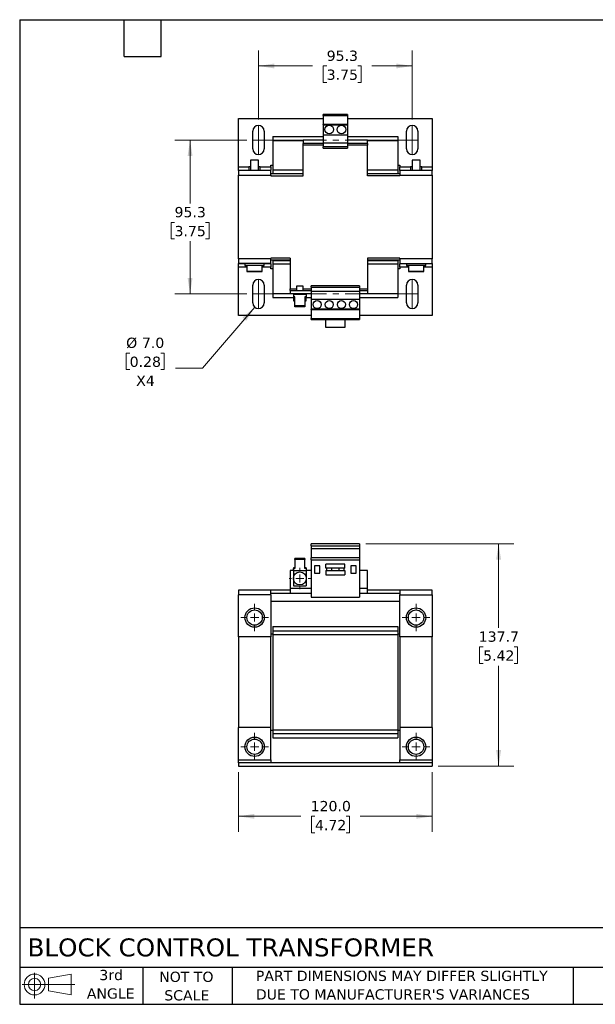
# Model space of a CAD drawing. Header units: millimetres. Extents: x 19 to 819, y 19 to 629.
# Tile 1 of 2: x 19 to 376, y 19 to 629. Entities that reach past the tile are written whole.
import ezdxf

# ---------------------------------------------------------------- set-up
doc = ezdxf.new("R2010")
doc.units = ezdxf.units.MM
doc.header["$LTSCALE"] = 3
doc.linetypes.add('SLD-Center', pattern=[19.05, 15.24, -1.27, 1.27, -1.27])
doc.linetypes.add('SLD-Solid', pattern=[0])
doc.layers.add('TEXT', color=140, linetype='SLD-Solid', lineweight=25)
doc.styles.add('SLDTEXTSTYLE0', font='VERDANA.TTF')
doc.dimstyles.new('SLDDIMSTYLE0', dxfattribs={"dimtxt": 6.474023, "dimasz": 9.906, "dimexe": 0, "dimexo": 0.0625, "dimgap": 1.618506, "dimtad": 0, "dimtih": 1, "dimtoh": 1, "dimrnd": 1e-09, "dimzin": 4, "dimdsep": 46, "dimtxsty": 'SLDTEXTSTYLE0', "dimsah": 1, "dimcen": 0.09, "dimadec": 0, "dimazin": 1, "dimtfac": 1, "dimtofl": 0, "dimtmove": 0, "dimatfit": 3, "dimfxl": 0, "dimfrac": 2, "dimtolj": 1, "dimtzin": 12, "dimarcsym": 0})
doc.dimstyles.new('SLDDIMSTYLE1', dxfattribs={"dimtxt": 6.474023, "dimasz": 9.906, "dimexe": 0, "dimexo": 0.0625, "dimgap": 1.618506, "dimtad": 0, "dimtih": 1, "dimtoh": 1, "dimrnd": 1e-09, "dimzin": 12, "dimdsep": 46, "dimtxsty": 'SLDTEXTSTYLE0', "dimsah": 1, "dimcen": 0.09, "dimadec": 0, "dimazin": 3, "dimtfac": 1, "dimtofl": 0, "dimtmove": 0, "dimatfit": 3, "dimfxl": 0, "dimfrac": 2, "dimtolj": 1, "dimtzin": 12, "dimarcsym": 0})
doc.dimstyles.new('SLDDIMSTYLE3', dxfattribs={"dimtxt": 6.474023, "dimasz": 9.906, "dimexe": 0, "dimexo": 0.0625, "dimgap": 1.618506, "dimtad": 0, "dimtih": 1, "dimtoh": 1, "dimrnd": 1e-09, "dimzin": 4, "dimdsep": 46, "dimtxsty": 'SLDTEXTSTYLE0', "dimsah": 1, "dimcen": 0, "dimadec": 0, "dimazin": 1, "dimtfac": 1, "dimtofl": 0, "dimtmove": 0, "dimatfit": 3, "dimfxl": 0, "dimfrac": 2, "dimtolj": 1, "dimtzin": 12, "dimarcsym": 0})

# ---------------------------------------------------------------- blocks, each defined once
blk = doc.blocks.new('Block11')
at = {"color": 7, "linetype": 'SLD-Solid', "lineweight": 18}
for p, q in [((7.77, 15.93), (7.77, 0)), ((16.44, 12.5), (30.53, 15.1)), ((16.44, 4.79), (16.44, 12.5)), ((30.53, 15.1), (30.53, 2.19)), ((0, 8.65), (32.62, 8.65)), ((16.44, 4.79), (30.53, 2.19))]:
    blk.add_line(p, q, dxfattribs=at)
for radius in [6.45, 3.86]:
    blk.add_circle((7.77, 8.65), radius, dxfattribs=at)
blk = doc.blocks.new('Block12')
at = {"color": 7, "linetype": 'Continuous'}
blk.add_blockref('Block11', (0, 0), dxfattribs=at)
blk = doc.blocks.new('_D')
at = {"color": 7, "linetype": 'SLD-Solid', "lineweight": 0}
for p, q in [((154.61, 162.7), (154.61, 125.9)), ((274.61, 162.7), (274.61, 125.9)), ((154.61, 135.43), (193.23, 135.43)), ((202.01, 135.43), (199.83, 135.43)), ((199.83, 135.43), (199.83, 125.14)), ((221.24, 135.43), (223.42, 135.43)), ((223.42, 135.43), (223.42, 125.14)), ((274.61, 135.43), (230.02, 135.43)), ((199.83, 125.14), (202.01, 125.14)), ((223.42, 125.14), (221.24, 125.14))]:
    blk.add_line(p, q, dxfattribs=at)
at = {"color": 7, "linetype": 'SLD-Solid', "lineweight": 18}
for points in [[(154.61, 135.43), (164.52, 133.9), (164.52, 136.95)], [(274.61, 135.43), (264.71, 136.95), (264.71, 133.9)]]:
    blk.add_solid(points, dxfattribs=at)
at = {"color": 7, "linetype": 'SLD-Solid', "lineweight": 18, "char_height": 6.35, "attachment_point": 1, "style": 'SLDTEXTSTYLE0'}
for s, insert in [('120.0', (199.31, 144.94)), ('4.72', (202.01, 133.2))]:
    blk.add_mtext(s, dxfattribs=dict(at, insert=insert))
blk = doc.blocks.new('_D_1')
at = {"color": 7, "linetype": 'SLD-Solid', "lineweight": 0}
for p, q in [((233.42, 304.21), (325.29, 304.21)), ((315.77, 304.21), (315.77, 252.1)), ((306.15, 240.36), (303.98, 240.36)), ((303.98, 240.36), (303.98, 230.08)), ((325.39, 240.36), (327.56, 240.36)), ((327.56, 240.36), (327.56, 230.08)), ((303.98, 230.08), (306.15, 230.08)), ((315.77, 166.51), (315.77, 228.63)), ((327.56, 230.08), (325.39, 230.08)), ((278.42, 166.51), (325.29, 166.51))]:
    blk.add_line(p, q, dxfattribs=at)
at = {"color": 7, "linetype": 'SLD-Solid', "lineweight": 18}
for points in [[(315.77, 304.21), (314.24, 294.3), (317.29, 294.3)], [(315.77, 166.51), (317.29, 176.41), (314.24, 176.41)]]:
    blk.add_solid(points, dxfattribs=at)
at = {"color": 7, "linetype": 'SLD-Solid', "lineweight": 18, "char_height": 6.35, "attachment_point": 1, "style": 'SLDTEXTSTYLE0'}
for s, insert in [('137.7', (303.46, 249.88)), ('5.42', (306.15, 238.14))]:
    blk.add_mtext(s, dxfattribs=dict(at, insert=insert))
blk = doc.blocks.new('SW_CENTERMARKSYMBOL_0')
at = {"color": 0, "linetype": 'SLD-Solid', "lineweight": 18}
for p, q in [((0, 5.08), (0, 6.54)), ((-5.08, 0), (-6.54, 0)), ((0, 0), (-2.54, 0)), ((0, 0), (0, 2.54)), ((0, 0), (0, -2.54)), ((0, 0), (2.54, 0)), ((5.08, 0), (6.54, 0)), ((0, -5.08), (0, -6.54))]:
    blk.add_line(p, q, dxfattribs=at)
blk = doc.blocks.new('SW_CENTERMARKSYMBOL_1')
at = {"color": 0, "linetype": 'SLD-Solid', "lineweight": 18}
for p, q in [((0, 5.08), (0, 8.54)), ((-5.08, 0), (-8.54, 0)), ((0, 0), (-2.54, 0)), ((0, 0), (0, 2.54)), ((0, 0), (0, -2.54)), ((0, 0), (2.54, 0)), ((5.08, 0), (8.54, 0)), ((0, -5.08), (0, -8.54))]:
    blk.add_line(p, q, dxfattribs=at)
blk = doc.blocks.new('SW_CENTERMARKSYMBOL_2')
at = {"color": 0, "linetype": 'SLD-Solid', "lineweight": 18}
for p, q in [((0, 5.08), (0, 8.54)), ((-5.08, 0), (-8.54, 0)), ((0, 0), (-2.54, 0)), ((0, 0), (0, 2.54)), ((0, 0), (0, -2.54)), ((0, 0), (2.54, 0)), ((5.08, 0), (8.54, 0)), ((0, -5.08), (0, -8.54))]:
    blk.add_line(p, q, dxfattribs=at)
blk = doc.blocks.new('SW_CENTERMARKSYMBOL_3')
at = {"color": 0, "linetype": 'SLD-Solid', "lineweight": 18}
for p, q in [((0, 5.08), (0, 8.54)), ((-5.08, 0), (-8.54, 0)), ((0, 0), (-2.54, 0)), ((0, 0), (0, 2.54)), ((0, 0), (0, -2.54)), ((0, 0), (2.54, 0)), ((5.08, 0), (8.54, 0)), ((0, -5.08), (0, -8.54))]:
    blk.add_line(p, q, dxfattribs=at)
blk = doc.blocks.new('SW_CENTERMARKSYMBOL_4')
at = {"color": 0, "linetype": 'SLD-Solid', "lineweight": 18}
for p, q in [((0, 5.08), (0, 8.54)), ((-5.08, 0), (-8.54, 0)), ((0, 0), (-2.54, 0)), ((0, 0), (0, 2.54)), ((0, 0), (0, -2.54)), ((0, 0), (2.54, 0)), ((5.08, 0), (8.54, 0)), ((0, -5.08), (0, -8.54))]:
    blk.add_line(p, q, dxfattribs=at)
blk = doc.blocks.new('_D_6')
at = {"color": 7, "linetype": 'SLD-Solid', "lineweight": 0}
for p, q in [((159.68, 554.12), (115.09, 554.12)), ((124.61, 554.12), (124.61, 514.92)), ((114.99, 503.18), (112.82, 503.18)), ((112.82, 503.18), (112.82, 492.89)), ((134.23, 503.18), (136.4, 503.18)), ((136.4, 503.18), (136.4, 492.89)), ((112.82, 492.89), (114.99, 492.89)), ((124.61, 458.87), (124.61, 491.45)), ((136.4, 492.89), (134.23, 492.89)), ((159.68, 458.87), (115.09, 458.87))]:
    blk.add_line(p, q, dxfattribs=at)
at = {"color": 7, "linetype": 'SLD-Solid', "lineweight": 18}
for points in [[(124.61, 554.12), (123.09, 544.21), (126.14, 544.21)], [(124.61, 458.87), (126.14, 468.77), (123.09, 468.77)]]:
    blk.add_solid(points, dxfattribs=at)
at = {"color": 7, "linetype": 'SLD-Solid', "lineweight": 18, "char_height": 6.35, "attachment_point": 1, "style": 'SLDTEXTSTYLE0'}
for s, insert in [('95.3', (114.99, 512.7)), ('3.75', (114.99, 500.96))]:
    blk.add_mtext(s, dxfattribs=dict(at, insert=insert))
blk = doc.blocks.new('_D_7')
at = {"color": 7, "linetype": 'SLD-Solid', "lineweight": 0}
for p, q in [((166.99, 566.93), (166.99, 609.52)), ((262.24, 566.93), (262.24, 609.52)), ((166.99, 599.99), (200.47, 599.99)), ((209.25, 599.99), (207.07, 599.99)), ((207.07, 599.99), (207.07, 589.7)), ((228.49, 599.99), (230.66, 599.99)), ((230.66, 599.99), (230.66, 589.7)), ((262.24, 599.99), (237.26, 599.99)), ((207.07, 589.7), (209.25, 589.7)), ((230.66, 589.7), (228.49, 589.7))]:
    blk.add_line(p, q, dxfattribs=at)
at = {"color": 7, "linetype": 'SLD-Solid', "lineweight": 18}
for points in [[(166.99, 599.99), (176.89, 598.47), (176.89, 601.52)], [(262.24, 599.99), (252.33, 601.52), (252.33, 598.47)]]:
    blk.add_solid(points, dxfattribs=at)
at = {"color": 7, "linetype": 'SLD-Solid', "lineweight": 18, "char_height": 6.35, "attachment_point": 1, "style": 'SLDTEXTSTYLE0'}
for s, insert in [('95.3', (209.25, 609.51)), ('3.75', (209.25, 597.77))]:
    blk.add_mtext(s, dxfattribs=dict(at, insert=insert))
blk = doc.blocks.new('_D_8')
at = {"color": 7, "linetype": 'SLD-Solid', "lineweight": 0}
for p, q in [((164.71, 450.71), (132.22, 412.87)), ((87.2, 422.27), (85.02, 422.27)), ((85.02, 422.27), (85.02, 411.98)), ((106.44, 422.27), (108.61, 422.27)), ((108.61, 422.27), (108.61, 411.98)), ((85.02, 411.98), (87.2, 411.98)), ((108.61, 411.98), (106.44, 411.98)), ((132.22, 412.87), (115.55, 412.87))]:
    blk.add_line(p, q, dxfattribs=at)
at = {"color": 7, "linetype": 'SLD-Solid', "lineweight": 18}
blk.add_solid([(164.71, 450.71), (157.1, 444.19), (159.41, 442.2)], dxfattribs=at)
at = {"color": 7, "linetype": 'SLD-Solid', "lineweight": 18, "char_height": 6.35, "attachment_point": 1, "style": 'SLDTEXTSTYLE0'}
for s, insert in [('%%c', (85, 431.79)), ('7.0', (94.78, 431.79)), ('0.28', (87.2, 420.05)), ('X4', (91.23, 408.31))]:
    blk.add_mtext(s, dxfattribs=dict(at, insert=insert))

msp = doc.modelspace()

# ---------------------------------------------------------------- linework, layer by layer
for p, q in [((154.612, 567.494), (207.112, 567.494)), ((154.612, 537.494), (154.612, 567.494)), ((222.112, 569.994), (207.112, 569.994)), ((207.112, 569.39), (207.112, 569.994)), ((207.112, 569.39), (222.112, 569.39)), ((207.112, 569.39), (207.112, 563.744)), ((222.112, 569.994), (222.112, 569.39)), ((222.112, 569.39), (222.112, 563.744)), ((222.112, 567.494), (274.612, 567.494)), ((274.612, 567.494), (274.612, 537.494)), ((222.112, 563.744), (207.112, 563.744)), ((207.112, 563.515), (207.112, 563.744)), ((207.112, 563.515), (222.112, 563.515)), ((207.112, 563.515), (207.112, 557.344)), ((222.112, 563.744), (222.112, 563.515)), ((222.112, 563.515), (222.112, 557.344)), ((163.487, 548.619), (163.487, 559.619)), ((170.487, 559.619), (170.487, 548.619)), ((175.862, 556.394), (207.112, 556.394)), ((175.862, 556.394), (175.862, 553.894)), ((207.112, 557.344), (222.112, 557.344)), ((207.112, 557.344), (207.112, 552.494)), ((222.112, 557.344), (222.112, 552.494)), ((222.112, 556.394), (253.362, 556.394)), ((253.362, 556.394), (253.362, 553.894)), ((258.737, 548.619), (258.737, 559.619)), ((265.737, 559.619), (265.737, 548.619)), ((175.862, 553.894), (194.612, 553.894)), ((175.862, 553.894), (175.862, 535.594)), ((194.612, 553.994), (194.612, 551.994)), ((207.112, 553.994), (194.612, 553.994)), ((207.112, 551.994), (194.612, 551.994)), ((194.612, 550.994), (194.612, 551.994)), ((207.112, 550.994), (194.612, 550.994)), ((194.612, 531.994), (194.612, 550.994)), ((207.112, 552.494), (222.112, 552.494)), ((207.112, 552.494), (207.112, 549.994)), ((222.112, 549.994), (207.112, 549.994)), ((207.112, 549.011), (207.112, 549.994)), ((207.112, 549.011), (222.112, 549.011)), ((234.612, 553.994), (222.112, 553.994)), ((222.112, 552.494), (222.112, 549.994)), ((234.612, 551.994), (222.112, 551.994)), ((234.612, 550.994), (222.112, 550.994)), ((222.112, 549.994), (222.112, 549.011)), ((234.612, 551.994), (234.612, 553.994)), ((234.612, 553.894), (253.362, 553.894)), ((234.612, 551.994), (234.612, 550.994)), ((234.612, 531.994), (234.612, 550.994)), ((253.362, 553.894), (253.362, 535.594)), ((154.612, 535.494), (154.612, 537.494)), ((154.612, 537.494), (161.112, 537.494)), ((161.112, 537.494), (161.112, 535.494)), ((162.112, 537.494), (161.112, 537.494)), ((162.112, 541.644), (162.112, 535.344)), ((164.612, 541.644), (162.112, 541.644)), ((167.112, 541.644), (164.612, 541.644)), ((167.112, 535.344), (167.112, 541.644)), ((168.112, 537.494), (167.112, 537.494)), ((168.112, 535.494), (168.112, 537.494)), ((168.112, 537.494), (174.612, 537.494)), ((174.612, 538.494), (175.862, 538.494)), ((174.612, 537.494), (174.612, 538.494)), ((174.612, 537.494), (174.612, 535.494)), ((253.362, 538.494), (254.612, 538.494)), ((254.612, 538.494), (254.612, 537.494)), ((254.612, 535.494), (254.612, 537.494)), ((254.612, 537.494), (261.112, 537.494)), ((261.112, 537.494), (261.112, 535.494)), ((262.112, 537.494), (261.112, 537.494)), ((262.112, 541.644), (262.112, 535.344)), ((264.612, 541.644), (262.112, 541.644)), ((267.112, 541.644), (264.612, 541.644)), ((267.112, 535.344), (267.112, 541.644)), ((268.112, 537.494), (267.112, 537.494)), ((268.112, 535.494), (268.112, 537.494)), ((268.112, 537.494), (274.612, 537.494)), ((274.612, 537.494), (274.612, 535.494)), ((154.612, 535.494), (162.112, 535.494)), ((154.612, 535.344), (154.612, 535.494)), ((174.612, 535.344), (154.612, 535.344)), ((154.612, 535.344), (154.612, 532.344)), ((154.612, 480.644), (154.612, 532.344)), ((154.612, 532.344), (174.612, 532.344)), ((167.112, 535.494), (174.612, 535.494)), ((174.612, 535.344), (174.612, 535.494)), ((174.612, 532.344), (174.612, 535.344)), ((194.612, 533.244), (174.612, 533.244)), ((174.612, 532.344), (174.612, 531.994)), ((174.612, 531.994), (194.612, 531.994)), ((175.862, 535.594), (194.612, 535.594)), ((175.862, 535.594), (175.862, 533.394)), ((175.862, 533.394), (194.612, 533.394)), ((175.862, 533.394), (175.862, 533.244)), ((234.612, 535.594), (253.362, 535.594)), ((234.612, 533.394), (253.362, 533.394)), ((254.612, 533.244), (234.612, 533.244)), ((254.612, 531.994), (234.612, 531.994)), ((253.362, 535.594), (253.362, 533.394)), ((253.362, 533.394), (253.362, 533.244)), ((254.612, 535.494), (262.112, 535.494)), ((254.612, 535.344), (254.612, 535.494)), ((274.612, 535.344), (254.612, 535.344)), ((254.612, 535.344), (254.612, 532.344)), ((254.612, 532.344), (254.612, 531.994)), ((254.612, 532.344), (274.612, 532.344)), ((267.112, 535.494), (274.612, 535.494)), ((274.612, 535.494), (274.612, 535.344)), ((274.612, 532.344), (274.612, 535.344)), ((274.612, 532.344), (274.612, 480.644)), ((174.612, 480.644), (154.612, 480.644)), ((154.612, 480.644), (154.612, 477.644)), ((174.612, 477.644), (154.612, 477.644)), ((154.612, 477.494), (154.612, 477.644)), ((158.612, 477.494), (154.612, 477.494)), ((154.612, 475.494), (154.612, 477.494)), ((154.612, 445.494), (154.612, 475.494)), ((159.862, 475.494), (154.612, 475.494)), ((158.612, 477.644), (158.612, 476.644)), ((158.612, 476.644), (158.612, 476.494)), ((158.612, 476.644), (170.612, 476.644)), ((158.612, 476.494), (159.862, 476.494)), ((159.862, 476.644), (159.862, 472.944)), ((169.362, 472.944), (169.362, 476.644)), ((169.362, 476.494), (170.612, 476.494)), ((174.612, 475.494), (169.362, 475.494)), ((170.612, 476.644), (170.612, 477.644)), ((174.612, 477.494), (170.612, 477.494)), ((170.612, 476.494), (170.612, 476.644)), ((174.612, 480.644), (174.612, 480.994)), ((186.612, 480.994), (174.612, 480.994)), ((174.612, 477.644), (174.612, 480.644)), ((186.612, 479.744), (174.612, 479.744)), ((174.612, 477.494), (174.612, 477.644)), ((174.612, 477.494), (174.612, 475.494)), ((174.612, 474.494), (174.612, 475.494)), ((175.862, 479.744), (175.862, 479.594)), ((175.862, 479.594), (186.612, 479.594)), ((175.862, 479.594), (175.862, 477.394)), ((175.862, 477.394), (186.612, 477.394)), ((175.862, 477.394), (175.862, 459.094)), ((186.612, 480.994), (186.612, 461.994)), ((254.612, 480.994), (234.612, 480.994)), ((234.612, 480.994), (234.612, 461.994)), ((254.612, 479.744), (234.612, 479.744)), ((234.612, 479.594), (253.362, 479.594)), ((234.612, 477.394), (253.362, 477.394)), ((253.362, 479.744), (253.362, 479.594)), ((253.362, 479.594), (253.362, 477.394)), ((253.362, 477.394), (253.362, 459.094)), ((254.612, 480.644), (254.612, 480.994)), ((274.612, 480.644), (254.612, 480.644)), ((254.612, 480.644), (254.612, 477.644)), ((254.612, 477.644), (274.612, 477.644)), ((254.612, 477.644), (254.612, 477.494)), ((258.612, 477.494), (254.612, 477.494)), ((254.612, 475.494), (254.612, 477.494)), ((254.612, 475.494), (254.612, 474.494)), ((259.862, 475.494), (254.612, 475.494)), ((258.612, 477.644), (258.612, 476.644)), ((258.612, 476.644), (258.612, 476.494)), ((258.612, 476.644), (270.612, 476.644)), ((258.612, 476.494), (259.862, 476.494)), ((259.862, 476.644), (259.862, 472.944)), ((269.362, 472.944), (269.362, 476.644)), ((269.362, 476.494), (270.612, 476.494)), ((274.612, 475.494), (269.362, 475.494)), ((270.612, 476.644), (270.612, 477.644)), ((274.612, 477.494), (270.612, 477.494)), ((270.612, 476.494), (270.612, 476.644)), ((274.612, 477.644), (274.612, 480.644)), ((274.612, 477.644), (274.612, 477.494)), ((274.612, 477.494), (274.612, 475.494)), ((274.612, 475.494), (274.612, 445.494)), ((159.862, 472.944), (159.862, 472.794)), ((159.862, 472.944), (164.612, 472.944)), ((159.862, 472.794), (164.612, 472.794)), ((164.612, 472.944), (169.362, 472.944)), ((164.612, 472.794), (169.362, 472.794)), ((169.362, 472.794), (169.362, 472.944)), ((175.862, 474.494), (174.612, 474.494)), ((254.612, 474.494), (253.362, 474.494)), ((259.862, 472.944), (259.862, 472.794)), ((259.862, 472.944), (264.612, 472.944)), ((259.862, 472.794), (264.612, 472.794)), ((264.612, 472.944), (269.362, 472.944)), ((264.612, 472.794), (269.362, 472.794)), ((269.362, 472.794), (269.362, 472.944)), ((163.487, 453.369), (163.487, 464.369)), ((170.487, 464.369), (170.487, 453.369)), ((190.612, 463.694), (190.612, 460.994)), ((194.612, 463.694), (190.612, 463.694)), ((194.612, 460.994), (194.612, 463.694)), ((229.612, 463.977), (199.612, 463.977)), ((199.612, 462.994), (199.612, 463.977)), ((229.612, 463.977), (229.612, 462.994)), ((258.737, 453.369), (258.737, 464.369)), ((265.737, 464.369), (265.737, 453.369)), ((175.862, 459.094), (186.612, 459.094)), ((175.862, 459.094), (175.862, 456.594)), ((186.612, 460.994), (186.612, 461.994)), ((186.612, 461.994), (190.612, 461.994)), ((186.612, 460.994), (199.612, 460.994)), ((186.612, 460.994), (186.612, 458.994)), ((199.612, 458.994), (186.612, 458.994)), ((188.612, 458.994), (188.612, 458.494)), ((188.612, 458.494), (188.612, 457.08)), ((196.612, 458.494), (188.612, 458.494)), ((194.612, 461.994), (199.612, 461.994)), ((196.612, 458.494), (196.612, 458.994)), ((196.612, 458.494), (196.612, 457.08)), ((199.612, 462.994), (229.612, 462.994)), ((199.612, 462.994), (199.612, 460.494)), ((199.612, 460.494), (229.612, 460.494)), ((199.612, 460.494), (199.612, 455.644)), ((229.612, 462.994), (229.612, 460.494)), ((229.612, 461.994), (234.612, 461.994)), ((229.612, 460.994), (234.612, 460.994)), ((229.612, 460.494), (229.612, 455.644)), ((234.612, 458.994), (229.612, 458.994)), ((234.612, 461.994), (234.612, 460.994)), ((234.612, 460.994), (234.612, 458.994)), ((234.612, 459.094), (253.362, 459.094)), ((253.362, 459.094), (253.362, 456.594)), ((175.862, 456.594), (188.612, 456.594)), ((189.462, 457.08), (188.612, 457.08)), ((188.612, 457.08), (188.612, 456.514)), ((188.612, 456.514), (188.612, 454.594)), ((188.612, 456.514), (189.462, 456.514)), ((188.612, 454.594), (189.462, 454.594)), ((189.462, 451.423), (189.462, 457.08)), ((195.762, 451.423), (189.462, 451.423)), ((189.462, 450.857), (189.462, 451.423)), ((196.612, 457.08), (195.762, 457.08)), ((195.762, 457.08), (195.762, 451.423)), ((196.612, 456.514), (195.762, 456.514)), ((195.762, 454.594), (196.612, 454.594)), ((195.762, 451.423), (195.762, 450.857)), ((196.612, 457.08), (196.612, 456.514)), ((196.612, 456.594), (199.612, 456.594)), ((196.612, 454.594), (196.612, 456.514)), ((199.612, 455.644), (229.612, 455.644)), ((199.612, 455.644), (199.612, 449.473)), ((229.612, 456.594), (253.362, 456.594)), ((229.612, 455.644), (229.612, 449.473)), ((199.612, 445.494), (154.612, 445.494)), ((195.762, 450.857), (189.462, 450.857)), ((229.612, 449.473), (199.612, 449.473)), ((199.612, 449.244), (199.612, 449.473)), ((199.612, 449.244), (229.612, 449.244)), ((199.612, 449.244), (199.612, 443.598)), ((229.612, 449.473), (229.612, 449.244)), ((229.612, 449.244), (229.612, 443.598)), ((274.612, 445.494), (229.612, 445.494)), ((199.612, 443.598), (229.612, 443.598)), ((199.612, 442.994), (199.612, 443.598)), ((199.612, 442.994), (229.612, 442.994)), ((208.762, 437.994), (208.762, 442.994)), ((220.462, 442.994), (220.462, 437.994)), ((229.612, 443.598), (229.612, 442.994)), ((220.462, 437.994), (208.762, 437.994)), ((229.612, 304.208), (199.612, 304.208)), ((199.612, 302.908), (199.612, 304.208)), ((199.612, 302.908), (229.612, 302.908)), ((199.612, 302.908), (199.612, 301.054)), ((229.612, 301.054), (199.612, 301.054)), ((199.612, 301.054), (199.612, 295.394)), ((229.612, 304.208), (229.612, 302.908)), ((229.612, 302.908), (229.612, 301.054)), ((229.612, 301.054), (229.612, 295.394)), ((195.762, 295.029), (189.462, 295.029)), ((189.462, 294.463), (189.462, 295.029)), ((189.462, 294.463), (189.462, 288.807)), ((195.762, 294.463), (189.462, 294.463)), ((195.762, 295.029), (195.762, 294.463)), ((195.762, 288.807), (195.762, 294.463)), ((229.612, 295.394), (199.612, 295.394)), ((199.612, 294.194), (199.612, 295.394)), ((199.612, 294.194), (229.612, 294.194)), ((199.612, 294.194), (199.612, 271.094)), ((229.612, 295.394), (229.612, 294.194)), ((229.612, 294.194), (229.612, 271.094)), ((188.612, 287.708), (186.612, 287.708)), ((186.612, 287.708), (186.612, 276.508)), ((188.612, 289.372), (188.612, 288.807)), ((189.462, 289.372), (188.612, 289.372)), ((188.612, 287.627), (188.612, 288.807)), ((188.612, 288.807), (189.462, 288.807)), ((188.612, 287.627), (196.612, 287.627)), ((188.612, 287.627), (188.612, 282.708)), ((196.612, 289.372), (195.762, 289.372)), ((196.612, 288.807), (195.762, 288.807)), ((196.612, 289.372), (196.612, 288.807)), ((196.612, 288.807), (196.612, 287.627)), ((199.612, 287.708), (196.612, 287.708)), ((196.612, 287.627), (196.612, 282.708)), ((205.012, 290.508), (201.712, 290.508)), ((201.712, 290.508), (201.712, 286.008)), ((205.012, 286.008), (205.012, 290.508)), ((208.762, 288.984), (208.762, 291.584)), ((220.462, 291.584), (208.762, 291.584)), ((220.462, 288.984), (208.762, 288.984)), ((208.762, 287.584), (208.762, 284.984)), ((208.762, 287.584), (220.462, 287.584)), ((209.212, 288.984), (209.212, 287.584)), ((212.512, 287.584), (212.512, 288.984)), ((216.712, 288.984), (216.712, 287.584)), ((220.012, 287.584), (220.012, 288.984)), ((220.462, 288.984), (220.462, 291.584)), ((220.462, 287.584), (220.462, 284.984)), ((227.512, 290.508), (224.212, 290.508)), ((224.212, 290.508), (224.212, 286.008)), ((227.512, 286.008), (227.512, 290.508)), ((234.612, 287.708), (229.612, 287.708)), ((234.612, 276.508), (234.612, 287.708)), ((188.612, 282.708), (188.612, 278.208)), ((196.612, 282.708), (196.612, 278.208)), ((201.712, 286.008), (205.012, 286.008)), ((208.762, 284.984), (220.462, 284.984)), ((224.212, 286.008), (227.512, 286.008)), ((154.612, 275.508), (154.612, 272.508)), ((174.612, 275.508), (154.612, 275.508)), ((174.612, 272.508), (174.612, 275.508)), ((186.612, 275.508), (174.612, 275.508)), ((199.612, 276.508), (186.612, 276.508)), ((186.612, 276.508), (186.612, 273.508)), ((188.612, 278.208), (196.612, 278.208)), ((234.612, 276.508), (229.612, 276.508)), ((234.612, 273.508), (234.612, 276.508)), ((254.612, 275.508), (234.612, 275.508)), ((254.612, 275.508), (254.612, 272.508)), ((274.612, 275.508), (254.612, 275.508)), ((274.612, 272.508), (274.612, 275.508)), ((174.612, 272.508), (154.612, 272.508)), ((154.612, 246.508), (154.612, 272.508)), ((174.612, 273.508), (186.612, 273.508)), ((174.612, 272.508), (174.612, 246.508)), ((254.612, 268.508), (174.612, 268.508)), ((186.612, 273.508), (199.612, 273.508)), ((199.612, 271.094), (229.612, 271.094)), ((229.612, 273.508), (234.612, 273.508)), ((234.612, 273.508), (254.612, 273.508)), ((254.612, 272.508), (274.612, 272.508)), ((254.612, 246.508), (254.612, 272.508)), ((274.612, 272.508), (274.612, 246.508)), ((175.862, 253.007), (253.362, 253.007)), ((175.862, 253.007), (175.862, 250.307)), ((175.862, 250.307), (253.362, 250.307)), ((175.862, 250.307), (175.862, 248.007)), ((253.362, 253.007), (253.362, 250.307)), ((253.362, 250.307), (253.362, 248.007)), ((174.612, 246.508), (154.612, 246.508)), ((154.612, 246.508), (154.612, 190.507)), ((174.612, 248.507), (175.862, 248.507)), ((174.612, 190.507), (174.612, 246.508)), ((175.862, 248.007), (175.862, 189.007)), ((175.862, 248.007), (253.362, 248.007)), ((253.362, 248.507), (254.612, 248.507)), ((253.362, 248.007), (253.362, 189.007)), ((274.612, 246.508), (254.612, 246.508)), ((254.612, 246.508), (254.612, 190.507)), ((274.612, 190.507), (274.612, 246.508)), ((174.612, 190.507), (154.612, 190.507)), ((154.612, 170.507), (154.612, 190.507)), ((174.612, 170.507), (174.612, 190.507)), ((175.862, 189.007), (253.362, 189.007)), ((175.862, 189.007), (175.862, 186.707)), ((253.362, 189.007), (253.362, 186.707)), ((274.612, 190.507), (254.612, 190.507)), ((254.612, 190.507), (254.612, 170.507)), ((274.612, 190.507), (274.612, 170.507)), ((175.862, 188.507), (174.612, 188.507)), ((175.862, 186.707), (253.362, 186.707)), ((175.862, 186.707), (175.862, 184.007)), ((175.862, 184.007), (253.362, 184.007)), ((254.612, 188.507), (253.362, 188.507)), ((253.362, 186.707), (253.362, 184.007)), ((154.612, 170.507), (174.612, 170.507)), ((154.612, 168.507), (154.612, 170.507)), ((154.612, 168.507), (154.612, 166.507)), ((274.612, 168.507), (154.612, 168.507)), ((154.612, 166.507), (274.612, 166.507)), ((174.612, 170.507), (174.612, 168.507)), ((254.612, 170.507), (274.612, 170.507)), ((254.612, 168.507), (254.612, 170.507)), ((274.612, 170.507), (274.612, 168.507)), ((274.612, 168.507), (274.612, 166.507))]:
    msp.add_line(p, q)
at = {"color": 7, "linetype": 'SLD-Center', "lineweight": 18}
for p, q in [((166.987, 563.119), (166.987, 545.119)), ((262.237, 563.119), (262.237, 545.119)), ((163.487, 554.119), (265.737, 554.119)), ((166.987, 467.869), (166.987, 449.869)), ((262.237, 467.869), (262.237, 449.869)), ((163.487, 458.869), (265.737, 458.869))]:
    msp.add_line(p, q, dxfattribs=at)
for centre, radius in [((210.862, 560.694), 2.7), ((218.362, 560.694), 2.7), ((203.362, 452.294), 2.5), ((210.862, 452.294), 2.5), ((218.362, 452.294), 2.5), ((225.862, 452.294), 2.5), ((192.612, 282.708), 4), ((164.612, 258.508), 6), ((164.612, 258.508), 4.75), ((264.612, 258.508), 6), ((264.612, 258.508), 4.75), ((164.612, 178.507), 6), ((164.612, 178.507), 4.75), ((264.612, 178.507), 6), ((264.612, 178.507), 4.75)]:
    msp.add_circle(centre, radius)
for centre, start, end in [((166.987, 559.619), 0, 180), ((262.237, 559.619), 0, 180), ((166.987, 548.619), 180, 0), ((262.237, 548.619), 180, 0), ((166.987, 464.369), 0, 180), ((262.237, 464.369), 0, 180), ((166.987, 453.369), 180, 0), ((262.237, 453.369), 180, 0)]:
    msp.add_arc(centre, 3.5, start, end)
at = {"layer": 'TEXT'}
for p, q in [((19.05, 628.65), (819.15, 628.65)), ((19.05, 628.65), (19.05, 19.05)), ((83.82, 605.79), (83.82, 628.65)), ((106.68, 605.79), (106.68, 628.65)), ((83.82, 605.79), (106.68, 605.79)), ((819.15, 66.378), (19.05, 66.378)), ((819.15, 41.91), (19.05, 41.91)), ((95.25, 41.91), (95.25, 19.05)), ((150.635, 41.91), (150.635, 19.05)), ((361.939, 41.91), (361.939, 19.05)), ((19.05, 19.05), (819.15, 19.05))]:
    msp.add_line(p, q, dxfattribs=at)

# ---------------------------------------------------------------- block references
at = {"color": 7, "linetype": 'Continuous', "lineweight": 0}
for name, p in [('SW_CENTERMARKSYMBOL_0', (192.612, 282.708)), ('SW_CENTERMARKSYMBOL_1', (164.612, 258.508)), ('SW_CENTERMARKSYMBOL_2', (264.612, 258.508)), ('SW_CENTERMARKSYMBOL_3', (164.612, 178.507)), ('SW_CENTERMARKSYMBOL_4', (264.612, 178.507))]:
    msp.add_blockref(name, p, dxfattribs=at)
at = {"layer": 'TEXT'}
msp.add_blockref('Block12', (20.514, 22.662), dxfattribs=at)

# ---------------------------------------------------------------- texts
at = {"layer": 'TEXT', "style": 'SLDTEXTSTYLE0'}
for s, insert, char_height, attachment_point in [('BLOCK CONTROL TRANSFORMER', (23.897, 59.834), 11.1125, 1), ('3rd', (75.74, 40.381), 6.35, 2), ('NOT TO', (122.305, 39.258), 6.35, 2), ('PART DIMENSIONS MAY DIFFER SLIGHTLY ', (165.358, 39.842), 6.35, 1), ('ANGLE', (75.447, 28.915), 6.35, 2), ('SCALE', (122.594, 27.791), 6.35, 2), ("DUE TO MANUFACTURER'S VARIANCES", (165.358, 28.376), 6.35, 1)]:
    msp.add_mtext(s, dxfattribs=dict(at, insert=insert, char_height=char_height, attachment_point=attachment_point))

# ---------------------------------------------------------------- dimensions: what is measured, and where the dimension line sits
at = {"color": 7, "linetype": 'SLD-Solid', "lineweight": 18}
for base, p1, p2, dimstyle, picture, middle in [((262.237, 599.994), (166.987, 563.119), (262.237, 563.119), 'SLDDIMSTYLE1', '_D_7', (218.867, 599.994)), ((274.612, 135.429), (154.612, 166.507), (274.612, 166.507), 'SLDDIMSTYLE0', '_D', (211.625, 135.429))]:
    dim = msp.add_linear_dim(base=base, p1=p1, p2=p2, dimstyle=dimstyle, dxfattribs=at)
    dim.commit()
    dim.dimension.update_dxf_attribs({"geometry": picture, "text_midpoint": middle, "dimtype": 160})
for base, p1, p2, picture, middle in [((124.612, 458.869), (163.487, 554.119), (163.487, 458.869), '_D_6', (124.612, 503.184)), ((315.769, 304.208), (274.612, 166.507), (229.612, 304.208), '_D_1', (315.769, 240.365))]:
    dim = msp.add_linear_dim(base=base, p1=p1, p2=p2, angle=90, dimstyle='SLDDIMSTYLE1', dxfattribs=at)
    dim.commit()
    dim.dimension.update_dxf_attribs({"geometry": picture, "text_midpoint": middle, "dimtype": 160})
dim = msp.add_diameter_dim_2p(p1=(169.267, 456.024), p2=(164.707, 450.713), text='<>\\PX4', dimstyle='SLDDIMSTYLE3', dxfattribs=at)
dim.commit()
dim.dimension.update_dxf_attribs({"geometry": '_D_8', "text_midpoint": (96.817, 416.216), "dimtype": 163})

doc.saveas('drawing.dxf')
